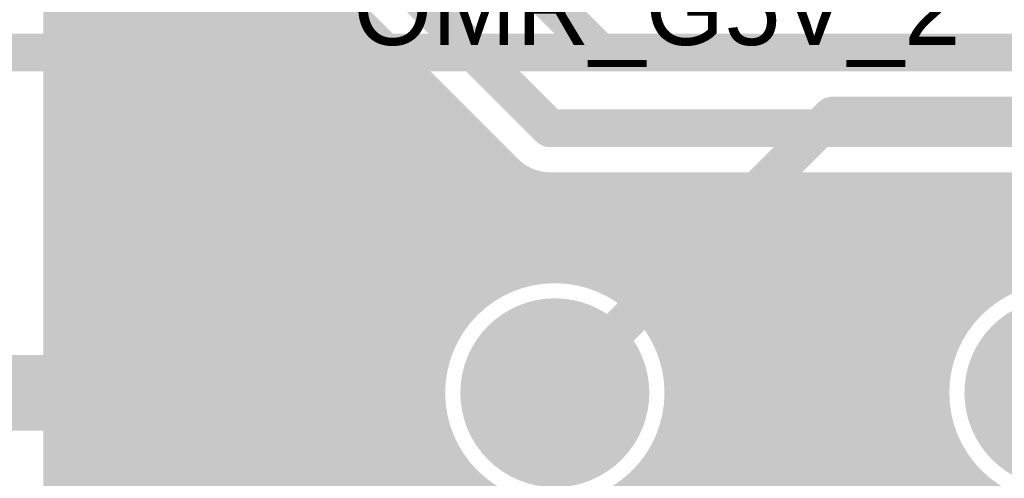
# Model space of a CAD drawing. Extents: x 7.17 to 14.1, y 4 to 11.75.
# Tile 179 of 219: x 10.42 to 10.81, y 8.38 to 8.56. Entities that reach past the tile are written whole.
import ezdxf

# ---------------------------------------------------------------- set-up
doc = ezdxf.new("R2010")
doc.units = 0
doc.layers.get('0').update_dxf_attribs({"linetype": 'CONTINUOUS'})
for name, color, linetype in [('BOTTOMLAYER', 5, 'CONTINUOUS'), ('BOTTOMSOLDER', 6, 'CONTINUOUS'), ('MECHANICAL1', 6, 'CONTINUOUS'), ('MULTILAYER', 9, 'CONTINUOUS'), ('TOPLAYER', 1, 'CONTINUOUS'), ('TOPSOLDER', 216, 'CONTINUOUS')]:
    doc.layers.add(name, color=color, linetype=linetype)

# ---------------------------------------------------------------- blocks, each defined once
blk = doc.blocks.new('RELAY44_23')
at = {"layer": 'BOTTOMSOLDER', "const_width": 0.0375}
for points in [[(0.28125, 0, 1), (0.31875, 0, 1)], [(0.48125, 0, 1), (0.51875, 0, 1)]]:
    blk.add_lwpolyline(points, format="xyb", close=True, dxfattribs=at)
at = {"layer": 'MULTILAYER', "const_width": 0.0335}
for points in [[(0.28325, 0, 1), (0.31675, 0, 1)], [(0.48325, 0, 1), (0.51675, 0, 1)]]:
    blk.add_lwpolyline(points, format="xyb", close=True, dxfattribs=at)
at = {"layer": 'TOPSOLDER', "const_width": 0.0375}
for points in [[(0.28125, 0, 1), (0.31875, 0, 1)], [(0.48125, 0, 1), (0.51875, 0, 1)]]:
    blk.add_lwpolyline(points, format="xyb", close=True, dxfattribs=at)

msp = doc.modelspace()

# ---------------------------------------------------------------- linework, layer by layer
at = {"layer": 'BOTTOMLAYER'}
for points, const_width in [([(10.402904, 8.795), (10.647904, 8.55)], 0.015), ([(10.382904, 8.765), (10.627904, 8.52)], 0.015), ([(10.36253, 8.7435), (10.646537, 8.459493)], 0.008), ([(10.369601, 8.7435), (10.794291, 8.31881)], 0.008), ([(10.373998, 8.7435), (10.612701, 8.504797)], 0.008), ([(10.368362, 8.730597), (10.63699, 8.461968)], 0.008), ([(10.370982, 8.720906), (10.62939, 8.462497)], 0.008), ([(10.371375, 8.713442), (10.622844, 8.461972)], 0.008), ([(10.370645, 8.7071), (10.617024, 8.460721)], 0.008), ([(10.369154, 8.70152), (10.611771, 8.458903)], 0.008), ([(10.367069, 8.696534), (10.606993, 8.45661)], 0.008), ([(10.364481, 8.692051), (10.602637, 8.453895)], 0.008), ([(10.361439, 8.688022), (10.598672, 8.450789)], 0.008), ([(10.430947, 8.564183), (10.492131, 8.625367)], 0.008), ([(10.430947, 8.557112), (10.495667, 8.621832)], 0.008), ([(10.430947, 8.55004), (10.499202, 8.618296)], 0.008), ([(10.430947, 8.542969), (10.502738, 8.61476)], 0.008), ([(10.429412, 8.612977), (10.595083, 8.447307)], 0.008), ([(10.430947, 8.535898), (10.506274, 8.611225)], 0.008), ([(10.430947, 8.528827), (10.509809, 8.607689)], 0.008), ([(10.430947, 8.319543), (10.430947, 8.605)], 0.008), ([(10.430947, 8.604371), (10.591867, 8.443451)], 0.008), ([(10.430947, 8.521756), (10.513345, 8.604154)], 0.008), ([(10.430947, 8.514685), (10.51688, 8.600618)], 0.008), ([(10.430947, 8.5973), (10.589037, 8.43921)], 0.008), ([(10.430947, 8.507614), (10.520416, 8.597083)], 0.008), ([(10.430947, 8.500543), (10.523951, 8.593547)], 0.008), ([(10.430947, 8.590229), (10.586618, 8.434559)], 0.008), ([(10.430947, 8.493472), (10.527487, 8.590011)], 0.008), ([(10.430947, 8.486401), (10.531022, 8.586476)], 0.008), ([(10.430947, 8.583158), (10.584655, 8.42945)], 0.008), ([(10.430947, 8.47933), (10.534558, 8.58294)], 0.008), ([(10.430947, 8.472258), (10.538094, 8.579405)], 0.008), ([(10.430947, 8.576087), (10.583227, 8.423807)], 0.008), ([(10.430947, 8.465187), (10.541629, 8.575869)], 0.008), ([(10.430947, 8.458116), (10.545165, 8.572334)], 0.008), ([(10.430947, 8.569016), (10.58247, 8.417494)], 0.008), ([(10.430947, 8.451045), (10.5487, 8.568798)], 0.008), ([(10.430947, 8.443974), (10.552236, 8.565263)], 0.008), ([(10.430947, 8.561945), (10.582642, 8.41025)], 0.008), ([(10.430947, 8.436903), (10.555771, 8.561727)], 0.008), ([(10.430947, 8.429832), (10.559307, 8.558192)], 0.008), ([(10.430947, 8.554874), (10.584381, 8.40144)], 0.008), ([(10.430947, 8.422761), (10.562842, 8.554656)], 0.008), ([(10.430947, 8.41569), (10.566378, 8.55112)], 0.008), ([(10.647904, 8.55), (11.737904, 8.55)], 0.015), ([(10.430947, 8.547803), (10.590994, 8.387756)], 0.008), ([(10.430947, 8.408618), (10.569913, 8.547585)], 0.008), ([(10.430947, 8.401547), (10.573449, 8.544049)], 0.008), ([(10.430947, 8.540732), (10.799009, 8.172669)], 0.008), ([(10.430947, 8.394476), (10.576985, 8.540514)], 0.008), ([(10.430947, 8.387405), (10.58052, 8.536978)], 0.008), ([(10.430947, 8.53366), (10.795474, 8.169134)], 0.008), ([(10.430947, 8.380334), (10.584056, 8.533443)], 0.008), ([(10.430947, 8.373263), (10.587591, 8.529907)], 0.008), ([(10.430947, 8.526589), (10.791938, 8.165598)], 0.008), ([(10.430947, 8.366192), (10.591127, 8.526372)], 0.008), ([(10.627904, 8.52), (11.737904, 8.52)], 0.015), ([(10.430947, 8.359121), (10.594662, 8.522836)], 0.008), ([(10.430947, 8.519518), (10.788403, 8.162063)], 0.008), ([(10.430947, 8.35205), (10.598198, 8.5193)], 0.008), ([(10.430947, 8.344979), (10.601733, 8.515765)], 0.008), ([(10.430947, 8.512447), (10.784867, 8.158527)], 0.008), ([(10.430947, 8.337908), (10.605269, 8.512229)], 0.008), ([(10.430947, 8.330836), (10.608804, 8.508694)], 0.008), ([(10.430947, 8.505376), (10.781332, 8.154992)], 0.008), ([(10.430947, 8.323765), (10.61234, 8.505158)], 0.008), ([(10.430727, 8.316474), (10.616211, 8.501958)], 0.008), ([(10.371404, 8.25008), (10.620972, 8.499648)], 0.008), ([(10.371404, 8.243009), (10.626918, 8.498523)], 0.008), ([(10.371404, 8.228867), (10.641037, 8.4985)], 0.008), ([(10.371404, 8.235938), (10.633966, 8.4985)], 0.008), ([(10.393959, 8.11), (10.782459, 8.4985)], 0.008), ([(10.40103, 8.11), (10.78953, 8.4985)], 0.008), ([(10.408101, 8.11), (10.796601, 8.4985)], 0.008), ([(10.415173, 8.11), (10.803672, 8.4985)], 0.008), ([(10.422244, 8.11), (10.810744, 8.4985)], 0.008), ([(10.429315, 8.11), (10.817815, 8.4985)], 0.008), ([(10.430947, 8.498305), (10.777796, 8.151456)], 0.008), ([(10.436386, 8.11), (10.824886, 8.4985)], 0.008), ([(10.443457, 8.11), (10.831957, 8.4985)], 0.008), ([(10.450528, 8.11), (10.839028, 8.4985)], 0.008), ([(10.457599, 8.11), (10.846099, 8.4985)], 0.008), ([(10.605146, 8.455537), (10.648108, 8.4985)], 0.008), ([(10.617543, 8.460863), (10.655179, 8.4985)], 0.008), ([(10.620271, 8.499901), (10.798758, 8.321414)], 0.008), ([(10.626098, 8.462347), (10.662251, 8.4985)], 0.008), ([(10.627904, 8.4985), (11.728998, 8.4985)], 0.008), ([(10.628743, 8.4985), (10.803669, 8.323574)], 0.008), ([(10.633207, 8.462385), (10.669322, 8.4985)], 0.008), ([(10.635814, 8.4985), (10.809089, 8.325225)], 0.008), ([(10.639428, 8.461535), (10.676393, 8.4985)], 0.008), ([(10.642885, 8.4985), (10.815131, 8.326254)], 0.008), ([(10.645001, 8.460037), (10.683464, 8.4985)], 0.008), ([(10.649956, 8.4985), (10.822003, 8.326453)], 0.008), ([(10.650051, 8.458016), (10.690535, 8.4985)], 0.008), ([(10.654651, 8.455545), (10.697606, 8.4985)], 0.008), ([(10.657027, 8.4985), (10.830176, 8.325351)], 0.008), ([(10.658843, 8.452666), (10.704677, 8.4985)], 0.008), ([(10.662653, 8.449405), (10.711748, 8.4985)], 0.008), ([(10.664098, 8.4985), (10.841327, 8.321271)], 0.008), ([(10.66609, 8.445771), (10.718819, 8.4985)], 0.008), ([(10.669149, 8.441759), (10.72589, 8.4985)], 0.008), ([(10.671169, 8.4985), (10.920505, 8.249165)], 0.008), ([(10.671815, 8.437354), (10.732962, 8.4985)], 0.008), ([(10.673843, 8.396955), (10.775388, 8.4985)], 0.008), ([(10.674054, 8.432522), (10.740033, 8.4985)], 0.008), ([(10.675809, 8.427205), (10.747104, 8.4985)], 0.008), ([(10.676706, 8.406889), (10.768317, 8.4985)], 0.008), ([(10.676983, 8.421308), (10.754175, 8.4985)], 0.008), ([(10.677403, 8.414657), (10.761246, 8.4985)], 0.008), ([(10.67824, 8.4985), (10.92404, 8.2527)], 0.008), ([(10.685312, 8.4985), (10.785392, 8.39842)], 0.008), ([(10.692383, 8.4985), (10.78293, 8.407953)], 0.008), ([(10.699454, 8.4985), (10.782407, 8.415547)], 0.008), ([(10.706525, 8.4985), (10.782936, 8.422089)], 0.008), ([(10.713596, 8.4985), (10.784191, 8.427905)], 0.008), ([(10.720667, 8.4985), (10.786011, 8.433156)], 0.008), ([(10.727738, 8.4985), (10.788306, 8.437932)], 0.008), ([(10.734809, 8.4985), (10.791023, 8.442286)], 0.008), ([(10.74188, 8.4985), (10.794131, 8.44625)], 0.008), ([(10.748952, 8.4985), (10.797614, 8.449837)], 0.008), ([(10.756023, 8.4985), (10.801472, 8.453051)], 0.008), ([(10.763094, 8.4985), (10.805714, 8.455879)], 0.008), ([(10.770165, 8.4985), (10.810368, 8.458297)], 0.008), ([(10.777236, 8.4985), (10.815479, 8.460257)], 0.008), ([(10.784307, 8.4985), (10.821125, 8.461682)], 0.008), ([(10.791378, 8.4985), (10.827442, 8.462436)], 0.008), ([(10.798449, 8.4985), (10.834691, 8.462258)], 0.008), ([(10.80552, 8.4985), (10.843511, 8.460509)], 0.008), ([(10.430947, 8.491234), (10.77426, 8.147921)], 0.008), ([(10.430947, 8.484163), (10.770725, 8.144385)], 0.008), ([(10.430947, 8.477092), (10.767189, 8.140849)], 0.008), ([(10.430947, 8.470021), (10.763654, 8.137314)], 0.008), ([(10.430947, 8.46295), (10.760118, 8.133778)], 0.008), ([(10.430947, 8.455878), (10.756583, 8.130243)], 0.008), ([(10.430947, 8.448807), (10.753047, 8.126707)], 0.008), ([(10.430947, 8.441736), (10.749512, 8.123172)], 0.008), ([(10.371404, 8.221796), (10.589367, 8.439758)], 0.008), ([(10.430947, 8.434665), (10.745976, 8.119636)], 0.008), ([(10.46467, 8.11), (10.784918, 8.430248)], 0.008), ([(10.674397, 8.431633), (10.790229, 8.3158)], 0.008), ([(10.371404, 8.214725), (10.584041, 8.427361)], 0.008), ([(10.430947, 8.427594), (10.74244, 8.116101)], 0.008), ([(10.676872, 8.422086), (10.786554, 8.312404)], 0.008), ([(10.371404, 8.207653), (10.582557, 8.418806)], 0.008), ([(10.430947, 8.420523), (10.738905, 8.112565)], 0.008), ([(10.471741, 8.11), (10.782791, 8.42105)], 0.008), ([(10.677401, 8.414486), (10.78326, 8.308627)], 0.008), ([(10.371404, 8.200582), (10.582519, 8.411697)], 0.008), ([(10.430947, 8.413452), (10.734399, 8.11)], 0.008), ([(10.478812, 8.11), (10.782424, 8.413612)], 0.008), ([(10.430947, 8.406381), (10.727328, 8.11)], 0.008), ([(10.485883, 8.11), (10.783054, 8.40717)], 0.008), ([(10.676876, 8.40794), (10.780357, 8.30446)], 0.008), ([(10.371404, 8.193511), (10.583369, 8.405476)], 0.008), ([(10.294964, 8.11), (10.584867, 8.399903)], 0.008), ([(10.430947, 8.39931), (10.720257, 8.11)], 0.008), ([(10.492955, 8.11), (10.784384, 8.401429)], 0.008), ([(10.675625, 8.402121), (10.777867, 8.299878)], 0.008), ([(10.302035, 8.11), (10.586888, 8.394853)], 0.008), ([(10.500026, 8.11), (10.786266, 8.39624)], 0.008), ([(10.673807, 8.396867), (10.775835, 8.294839)], 0.008), ([(10.430947, 8.392238), (10.713185, 8.11)], 0.008), ([(10.507097, 8.11), (10.788614, 8.391518)], 0.008), ([(10.671513, 8.392089), (10.774337, 8.289266)], 0.008), ([(10.309106, 8.11), (10.58936, 8.390254)], 0.008), ([(10.514168, 8.11), (10.79138, 8.387212)], 0.008), ([(10.668798, 8.387733), (10.773503, 8.283029)], 0.008), ([(10.316177, 8.11), (10.592238, 8.38606)], 0.008), ([(10.430947, 8.385167), (10.706114, 8.11)], 0.008), ([(10.521239, 8.11), (10.794534, 8.383295)], 0.008), ([(10.665693, 8.383768), (10.773587, 8.275873)], 0.008), ([(10.323248, 8.11), (10.595499, 8.38225)], 0.008), ([(10.52831, 8.11), (10.798063, 8.379753)], 0.008), ([(10.662211, 8.380179), (10.775205, 8.267185)], 0.008), ([(10.330319, 8.11), (10.599133, 8.378814)], 0.008), ([(10.430947, 8.378096), (10.699043, 8.11)], 0.008)]:
    msp.add_lwpolyline(points, dxfattribs=dict(at, const_width=const_width))
for points, const_width in [([(10.428947, 8.564183, 1), (10.432947, 8.564183, 1)], 0.004), ([(10.550236, 8.565263, 1), (10.554236, 8.565263, 1)], 0.004), ([(10.428947, 8.561945, 1), (10.432947, 8.561945, 1)], 0.004), ([(10.553771, 8.561727, 1), (10.557771, 8.561727, 1)], 0.004), ([(10.428947, 8.557112, 1), (10.432947, 8.557112, 1)], 0.004), ([(10.428947, 8.554874, 1), (10.432947, 8.554874, 1)], 0.004), ([(10.557307, 8.558192, 1), (10.561307, 8.558192, 1)], 0.004), ([(10.560842, 8.554656, 1), (10.564842, 8.554656, 1)], 0.004), ([(10.564378, 8.55112, 1), (10.568378, 8.55112, 1)], 0.004), ([(10.644154, 8.55, 1), (10.651654, 8.55, 1)], 0.0075), ([(10.644154, 8.55, 1), (10.651654, 8.55, 1)], 0.0075), ([(10.428947, 8.55004, 1), (10.432947, 8.55004, 1)], 0.004), ([(10.428947, 8.547803, 1), (10.432947, 8.547803, 1)], 0.004), ([(10.567913, 8.547585, 1), (10.571913, 8.547585, 1)], 0.004), ([(10.428947, 8.542969, 1), (10.432947, 8.542969, 1)], 0.004), ([(10.571449, 8.544049, 1), (10.575449, 8.544049, 1)], 0.004), ([(10.428947, 8.540732, 1), (10.432947, 8.540732, 1)], 0.004), ([(10.574984, 8.540514, 1), (10.578985, 8.540514, 1)], 0.004), ([(10.428947, 8.535898, 1), (10.432947, 8.535898, 1)], 0.004), ([(10.57852, 8.536978, 1), (10.58252, 8.536978, 1)], 0.004), ([(10.428947, 8.53366, 1), (10.432947, 8.53366, 1)], 0.004), ([(10.582056, 8.533443, 1), (10.586056, 8.533443, 1)], 0.004), ([(10.428947, 8.528827, 1), (10.432947, 8.528827, 1)], 0.004), ([(10.585591, 8.529907, 1), (10.589591, 8.529907, 1)], 0.004), ([(10.428947, 8.526589, 1), (10.432947, 8.526589, 1)], 0.004), ([(10.589127, 8.526372, 1), (10.593127, 8.526372, 1)], 0.004), ([(10.624154, 8.52, 1), (10.631654, 8.52, 1)], 0.0075), ([(10.624154, 8.52, 1), (10.631654, 8.52, 1)], 0.0075), ([(10.428947, 8.521756, 1), (10.432947, 8.521756, 1)], 0.004), ([(10.592662, 8.522836, 1), (10.596662, 8.522836, 1)], 0.004), ([(10.428947, 8.519518, 1), (10.432947, 8.519518, 1)], 0.004), ([(10.596198, 8.5193, 1), (10.600198, 8.5193, 1)], 0.004), ([(10.599733, 8.515765, 1), (10.603733, 8.515765, 1)], 0.004), ([(10.428947, 8.514685, 1), (10.432947, 8.514685, 1)], 0.004), ([(10.428947, 8.512447, 1), (10.432947, 8.512447, 1)], 0.004), ([(10.603269, 8.512229, 1), (10.607269, 8.512229, 1)], 0.004), ([(10.606805, 8.508694, 1), (10.610805, 8.508694, 1)], 0.004), ([(10.428947, 8.507614, 1), (10.432947, 8.507614, 1)], 0.004), ([(10.428947, 8.505376, 1), (10.432947, 8.505376, 1)], 0.004), ([(10.61034, 8.505158, 1), (10.61434, 8.505158, 1)], 0.004), ([(10.610701, 8.504797, 1), (10.614701, 8.504797, 1)], 0.004), ([(10.610701, 8.504797, 1), (10.614701, 8.504797, 1)], 0.004), ([(10.610701, 8.504797, 1), (10.614701, 8.504797, 1)], 0.004), ([(10.428947, 8.500543, 1), (10.432947, 8.500543, 1)], 0.004), ([(10.614211, 8.501958, 1), (10.618211, 8.501958, 1)], 0.004), ([(10.428947, 8.498305, 1), (10.432947, 8.498305, 1)], 0.004), ([(10.618271, 8.499901, 1), (10.622271, 8.499901, 1)], 0.004), ([(10.618972, 8.499648, 1), (10.622972, 8.499648, 1)], 0.004), ([(10.624918, 8.498523, 1), (10.628918, 8.498523, 1)], 0.004), ([(10.625904, 8.4985, 1), (10.629904, 8.4985, 1)], 0.004), ([(10.625904, 8.4985, 1), (10.629904, 8.4985, 1)], 0.004), ([(10.625904, 8.4985, 1), (10.629904, 8.4985, 1)], 0.004), ([(10.626743, 8.4985, 1), (10.630743, 8.4985, 1)], 0.004), ([(10.631966, 8.4985, 1), (10.635966, 8.4985, 1)], 0.004), ([(10.633814, 8.4985, 1), (10.637814, 8.4985, 1)], 0.004), ([(10.639037, 8.4985, 1), (10.643037, 8.4985, 1)], 0.004), ([(10.640885, 8.4985, 1), (10.644885, 8.4985, 1)], 0.004), ([(10.646108, 8.4985, 1), (10.650108, 8.4985, 1)], 0.004), ([(10.647956, 8.4985, 1), (10.651956, 8.4985, 1)], 0.004), ([(10.653179, 8.4985, 1), (10.657179, 8.4985, 1)], 0.004), ([(10.655027, 8.4985, 1), (10.659027, 8.4985, 1)], 0.004), ([(10.660251, 8.4985, 1), (10.66425, 8.4985, 1)], 0.004), ([(10.662098, 8.4985, 1), (10.666098, 8.4985, 1)], 0.004), ([(10.667322, 8.4985, 1), (10.671322, 8.4985, 1)], 0.004), ([(10.669169, 8.4985, 1), (10.673169, 8.4985, 1)], 0.004), ([(10.674393, 8.4985, 1), (10.678393, 8.4985, 1)], 0.004), ([(10.676241, 8.4985, 1), (10.680241, 8.4985, 1)], 0.004), ([(10.681464, 8.4985, 1), (10.685464, 8.4985, 1)], 0.004), ([(10.683312, 8.4985, 1), (10.687312, 8.4985, 1)], 0.004), ([(10.688535, 8.4985, 1), (10.692535, 8.4985, 1)], 0.004), ([(10.690383, 8.4985, 1), (10.694383, 8.4985, 1)], 0.004), ([(10.695606, 8.4985, 1), (10.699606, 8.4985, 1)], 0.004), ([(10.697454, 8.4985, 1), (10.701454, 8.4985, 1)], 0.004), ([(10.702677, 8.4985, 1), (10.706677, 8.4985, 1)], 0.004), ([(10.704525, 8.4985, 1), (10.708525, 8.4985, 1)], 0.004), ([(10.709748, 8.4985, 1), (10.713748, 8.4985, 1)], 0.004), ([(10.711596, 8.4985, 1), (10.715596, 8.4985, 1)], 0.004), ([(10.716819, 8.4985, 1), (10.720819, 8.4985, 1)], 0.004), ([(10.718667, 8.4985, 1), (10.722667, 8.4985, 1)], 0.004), ([(10.72389, 8.4985, 1), (10.72789, 8.4985, 1)], 0.004), ([(10.725738, 8.4985, 1), (10.729738, 8.4985, 1)], 0.004), ([(10.730961, 8.4985, 1), (10.734962, 8.4985, 1)], 0.004), ([(10.732809, 8.4985, 1), (10.736809, 8.4985, 1)], 0.004), ([(10.738033, 8.4985, 1), (10.742033, 8.4985, 1)], 0.004), ([(10.73988, 8.4985, 1), (10.74388, 8.4985, 1)], 0.004), ([(10.745104, 8.4985, 1), (10.749104, 8.4985, 1)], 0.004), ([(10.746951, 8.4985, 1), (10.750951, 8.4985, 1)], 0.004), ([(10.752175, 8.4985, 1), (10.756175, 8.4985, 1)], 0.004), ([(10.754023, 8.4985, 1), (10.758023, 8.4985, 1)], 0.004), ([(10.759246, 8.4985, 1), (10.763246, 8.4985, 1)], 0.004), ([(10.761094, 8.4985, 1), (10.765094, 8.4985, 1)], 0.004), ([(10.766317, 8.4985, 1), (10.770317, 8.4985, 1)], 0.004), ([(10.768165, 8.4985, 1), (10.772165, 8.4985, 1)], 0.004), ([(10.773388, 8.4985, 1), (10.777388, 8.4985, 1)], 0.004), ([(10.775236, 8.4985, 1), (10.779236, 8.4985, 1)], 0.004), ([(10.780459, 8.4985, 1), (10.784459, 8.4985, 1)], 0.004), ([(10.782307, 8.4985, 1), (10.786307, 8.4985, 1)], 0.004), ([(10.78753, 8.4985, 1), (10.79153, 8.4985, 1)], 0.004), ([(10.789378, 8.4985, 1), (10.793378, 8.4985, 1)], 0.004), ([(10.794601, 8.4985, 1), (10.798601, 8.4985, 1)], 0.004), ([(10.796449, 8.4985, 1), (10.800449, 8.4985, 1)], 0.004), ([(10.801673, 8.4985, 1), (10.805673, 8.4985, 1)], 0.004), ([(10.80352, 8.4985, 1), (10.80752, 8.4985, 1)], 0.004), ([(10.808744, 8.4985, 1), (10.812744, 8.4985, 1)], 0.004), ([(10.428947, 8.493472, 1), (10.432947, 8.493472, 1)], 0.004), ([(10.428947, 8.491234, 1), (10.432947, 8.491234, 1)], 0.004), ([(10.428947, 8.486401, 1), (10.432947, 8.486401, 1)], 0.004), ([(10.428947, 8.484163, 1), (10.432947, 8.484163, 1)], 0.004), ([(10.428947, 8.47933, 1), (10.432947, 8.47933, 1)], 0.004), ([(10.428947, 8.477092, 1), (10.432947, 8.477092, 1)], 0.004), ([(10.428947, 8.472258, 1), (10.432947, 8.472258, 1)], 0.004), ([(10.428947, 8.470021, 1), (10.432947, 8.470021, 1)], 0.004), ([(10.428947, 8.465187, 1), (10.432947, 8.465187, 1)], 0.004), ([(10.428947, 8.46295, 1), (10.432947, 8.46295, 1)], 0.004), ([(10.677404, 8.415, 1), (10.582404, 8.415, 1)], 0.008), ([(10.620844, 8.461972, 1), (10.624844, 8.461972, 1)], 0.004), ([(10.624098, 8.462347, 1), (10.628098, 8.462347, 1)], 0.004), ([(10.62739, 8.462497, 1), (10.63139, 8.462497, 1)], 0.004), ([(10.631207, 8.462385, 1), (10.635207, 8.462385, 1)], 0.004), ([(10.63499, 8.461968, 1), (10.63899, 8.461968, 1)], 0.004), ([(10.637428, 8.461535, 1), (10.641428, 8.461535, 1)], 0.004), ([(10.877404, 8.415, 1), (10.782404, 8.415, 1)], 0.008), ([(10.428947, 8.458116, 1), (10.432947, 8.458116, 1)], 0.004), ([(10.609771, 8.458903, 1), (10.613771, 8.458903, 1)], 0.004), ([(10.615025, 8.460721, 1), (10.619025, 8.460721, 1)], 0.004), ([(10.615543, 8.460863, 1), (10.619543, 8.460863, 1)], 0.004), ([(10.643001, 8.460037, 1), (10.647001, 8.460037, 1)], 0.004), ([(10.644537, 8.459493, 1), (10.648537, 8.459493, 1)], 0.004), ([(10.648051, 8.458016, 1), (10.652051, 8.458016, 1)], 0.004), ([(10.808368, 8.458297, 1), (10.812368, 8.458297, 1)], 0.004), ([(10.428947, 8.455878, 1), (10.432947, 8.455878, 1)], 0.004), ([(10.600637, 8.453895, 1), (10.604637, 8.453895, 1)], 0.004), ([(10.603146, 8.455537, 1), (10.607146, 8.455537, 1)], 0.004), ([(10.604993, 8.45661, 1), (10.608993, 8.45661, 1)], 0.004), ([(10.652651, 8.455545, 1), (10.65665, 8.455545, 1)], 0.004), ([(10.803714, 8.455879, 1), (10.807714, 8.455879, 1)], 0.004), ([(10.428947, 8.451045, 1), (10.432947, 8.451045, 1)], 0.004), ([(10.596672, 8.450789, 1), (10.600672, 8.450789, 1)], 0.004), ([(10.656844, 8.452666, 1), (10.660844, 8.452666, 1)], 0.004), ([(10.660654, 8.449405, 1), (10.664654, 8.449405, 1)], 0.004), ([(10.795614, 8.449837, 1), (10.799614, 8.449837, 1)], 0.004), ([(10.799472, 8.453051, 1), (10.803472, 8.453051, 1)], 0.004), ([(10.428947, 8.448807, 1), (10.432947, 8.448807, 1)], 0.004), ([(10.593083, 8.447307, 1), (10.597083, 8.447307, 1)], 0.004), ([(10.66409, 8.445771, 1), (10.66809, 8.445771, 1)], 0.004), ([(10.792131, 8.44625, 1), (10.796131, 8.44625, 1)], 0.004), ([(10.428947, 8.443974, 1), (10.432947, 8.443974, 1)], 0.004), ([(10.428947, 8.441736, 1), (10.432947, 8.441736, 1)], 0.004), ([(10.589867, 8.443451, 1), (10.593867, 8.443451, 1)], 0.004), ([(10.667149, 8.441759, 1), (10.671149, 8.441759, 1)], 0.004), ([(10.789023, 8.442286, 1), (10.793023, 8.442286, 1)], 0.004), ([(10.587037, 8.43921, 1), (10.591037, 8.43921, 1)], 0.004), ([(10.587367, 8.439758, 1), (10.591367, 8.439758, 1)], 0.004), ([(10.786306, 8.437932, 1), (10.790306, 8.437932, 1)], 0.004), ([(10.428947, 8.436903, 1), (10.432947, 8.436903, 1)], 0.004), ([(10.428947, 8.434665, 1), (10.432947, 8.434665, 1)], 0.004), ([(10.584618, 8.434559, 1), (10.588618, 8.434559, 1)], 0.004), ([(10.669815, 8.437354, 1), (10.673815, 8.437354, 1)], 0.004), ([(10.428947, 8.429832, 1), (10.432947, 8.429832, 1)], 0.004), ([(10.672054, 8.432522, 1), (10.676054, 8.432522, 1)], 0.004), ([(10.672397, 8.431633, 1), (10.676397, 8.431633, 1)], 0.004), ([(10.782918, 8.430248, 1), (10.786918, 8.430248, 1)], 0.004), ([(10.784011, 8.433156, 1), (10.788011, 8.433156, 1)], 0.004), ([(10.428947, 8.427594, 1), (10.432947, 8.427594, 1)], 0.004), ([(10.582041, 8.427361, 1), (10.586041, 8.427361, 1)], 0.004), ([(10.582655, 8.42945, 1), (10.586655, 8.42945, 1)], 0.004), ([(10.673809, 8.427205, 1), (10.677809, 8.427205, 1)], 0.004), ([(10.782191, 8.427905, 1), (10.786191, 8.427905, 1)], 0.004), ([(10.428947, 8.422761, 1), (10.432947, 8.422761, 1)], 0.004), ([(10.581228, 8.423807, 1), (10.585228, 8.423807, 1)], 0.004), ([(10.674872, 8.422086, 1), (10.678873, 8.422086, 1)], 0.004), ([(10.780936, 8.422089, 1), (10.784936, 8.422089, 1)], 0.004), ([(10.428947, 8.420523, 1), (10.432947, 8.420523, 1)], 0.004), ([(10.580557, 8.418806, 1), (10.584557, 8.418806, 1)], 0.004), ([(10.674983, 8.421308, 1), (10.678983, 8.421308, 1)], 0.004), ([(10.780791, 8.42105, 1), (10.784791, 8.42105, 1)], 0.004), ([(10.428947, 8.41569, 1), (10.432947, 8.41569, 1)], 0.004), ([(10.580404, 8.415, 1), (10.584404, 8.415, 1)], 0.004), ([(10.580469, 8.417494, 1), (10.58447, 8.417494, 1)], 0.004), ([(10.675401, 8.414486, 1), (10.679401, 8.414486, 1)], 0.004), ([(10.675403, 8.414657, 1), (10.679403, 8.414657, 1)], 0.004), ([(10.675404, 8.415, 1), (10.679404, 8.415, 1)], 0.004), ([(10.780404, 8.415, 1), (10.784404, 8.415, 1)], 0.004), ([(10.780407, 8.415547, 1), (10.784407, 8.415547, 1)], 0.004), ([(10.428947, 8.413452, 1), (10.432947, 8.413452, 1)], 0.004), ([(10.580519, 8.411697, 1), (10.584519, 8.411697, 1)], 0.004), ([(10.580642, 8.41025, 1), (10.584642, 8.41025, 1)], 0.004), ([(10.780424, 8.413612, 1), (10.784424, 8.413612, 1)], 0.004), ([(10.428947, 8.408618, 1), (10.432947, 8.408618, 1)], 0.004), ([(10.428947, 8.406381, 1), (10.432947, 8.406381, 1)], 0.004), ([(10.674706, 8.406889, 1), (10.678706, 8.406889, 1)], 0.004), ([(10.674876, 8.40794, 1), (10.678876, 8.40794, 1)], 0.004), ([(10.78093, 8.407953, 1), (10.78493, 8.407953, 1)], 0.004), ([(10.781054, 8.40717, 1), (10.785054, 8.40717, 1)], 0.004), ([(10.581369, 8.405476, 1), (10.585369, 8.405476, 1)], 0.004), ([(10.428947, 8.401547, 1), (10.432947, 8.401547, 1)], 0.004), ([(10.428947, 8.39931, 1), (10.432947, 8.39931, 1)], 0.004), ([(10.582381, 8.40144, 1), (10.586381, 8.40144, 1)], 0.004), ([(10.582867, 8.399903, 1), (10.586867, 8.399903, 1)], 0.004), ([(10.673625, 8.402121, 1), (10.677625, 8.402121, 1)], 0.004), ([(10.782384, 8.401429, 1), (10.786384, 8.401429, 1)], 0.004), ([(10.584888, 8.394853, 1), (10.588888, 8.394853, 1)], 0.004), ([(10.671807, 8.396867, 1), (10.675807, 8.396867, 1)], 0.004), ([(10.671843, 8.396955, 1), (10.675843, 8.396955, 1)], 0.004), ([(10.783392, 8.39842, 1), (10.787392, 8.39842, 1)], 0.004), ([(10.784266, 8.39624, 1), (10.788266, 8.39624, 1)], 0.004), ([(10.428947, 8.394476, 1), (10.432947, 8.394476, 1)], 0.004), ([(10.428947, 8.392238, 1), (10.432947, 8.392238, 1)], 0.004), ([(10.669514, 8.392089, 1), (10.673514, 8.392089, 1)], 0.004), ([(10.786614, 8.391518, 1), (10.790614, 8.391518, 1)], 0.004), ([(10.428947, 8.387405, 1), (10.432947, 8.387405, 1)], 0.004), ([(10.587359, 8.390254, 1), (10.591359, 8.390254, 1)], 0.004), ([(10.588994, 8.387756, 1), (10.592994, 8.387756, 1)], 0.004), ([(10.666799, 8.387733, 1), (10.670799, 8.387733, 1)], 0.004), ([(10.78938, 8.387212, 1), (10.79338, 8.387212, 1)], 0.004), ([(10.428947, 8.385167, 1), (10.432947, 8.385167, 1)], 0.004), ([(10.590238, 8.38606, 1), (10.594238, 8.38606, 1)], 0.004), ([(10.663693, 8.383768, 1), (10.667693, 8.383768, 1)], 0.004), ([(10.792534, 8.383295, 1), (10.796534, 8.383295, 1)], 0.004), ([(10.428947, 8.380334, 1), (10.432947, 8.380334, 1)], 0.004), ([(10.593499, 8.38225, 1), (10.597499, 8.38225, 1)], 0.004), ([(10.660211, 8.380179, 1), (10.664211, 8.380179, 1)], 0.004), ([(10.796063, 8.379753, 1), (10.800063, 8.379753, 1)], 0.004), ([(10.428947, 8.378096, 1), (10.432947, 8.378096, 1)], 0.004), ([(10.597133, 8.378814, 1), (10.601133, 8.378814, 1)], 0.004)]:
    msp.add_lwpolyline(points, format="xyb", close=True, dxfattribs=dict(at, const_width=const_width))
at = {"layer": 'BOTTOMLAYER', "const_width": 0.008}
msp.add_lwpolyline([(10.627904, 8.4985, -0.198912), (10.612701, 8.504797)], format="xyb", dxfattribs=at)
msp.add_lwpolyline([(10.627904, 8.4985, -0.198912), (10.612701, 8.504797)], format="xyb", dxfattribs=at)
at = {"layer": 'TOPLAYER'}
for points, const_width in [([(10.209904, 8.55), (11.439904, 8.55)], 0.015), ([(10.629904, 8.415), (10.739904, 8.525)], 0.015), ([(10.739904, 8.525), (11.739904, 8.525)], 0.015), ([(10.329904, 8.415), (10.522309, 8.415)], 0.03), ([(10.522309, 8.415), (10.654904, 8.282405)], 0.03)]:
    msp.add_lwpolyline(points, dxfattribs=dict(at, const_width=const_width))
for points, const_width in [([(10.736154, 8.525, 1), (10.743654, 8.525, 1)], 0.0075), ([(10.736154, 8.525, 1), (10.743654, 8.525, 1)], 0.0075), ([(10.514809, 8.415, 1), (10.529809, 8.415, 1)], 0.015), ([(10.514809, 8.415, 1), (10.529809, 8.415, 1)], 0.015), ([(10.626154, 8.415, 1), (10.633654, 8.415, 1)], 0.0075)]:
    msp.add_lwpolyline(points, format="xyb", close=True, dxfattribs=dict(at, const_width=const_width))

# ---------------------------------------------------------------- block references
msp.add_blockref('RELAY44_23', (10.329904, 8.415))

# ---------------------------------------------------------------- texts
at = {"layer": 'MECHANICAL1'}
msp.add_text('OMR_G5V_2', height=0.03, dxfattribs=at).set_placement((10.55, 8.553))

doc.saveas('drawing.dxf')
